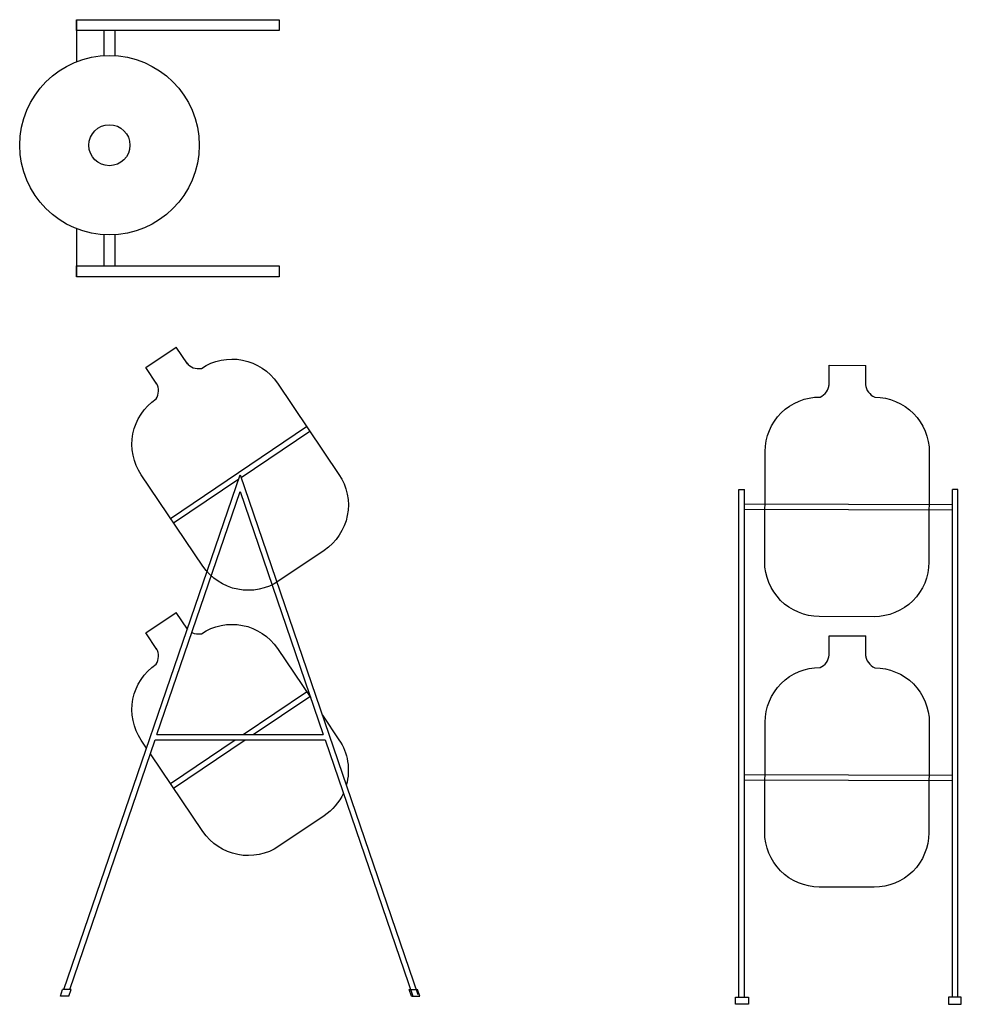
# Model space of a CAD drawing. Header units: millimetres. Extents: x 138.33 to 140.05, y 130.09 to 131.89.
import ezdxf

# ---------------------------------------------------------------- set-up
doc = ezdxf.new("R2010")
doc.units = ezdxf.units.MM

msp = doc.modelspace()

# ---------------------------------------------------------------- linework, layer by layer
for p, q in [((138.4358, 131.8916), (138.4358, 131.8147)), ((138.4858, 131.8716), (138.4858, 131.8258)), ((138.5058, 131.8716), (138.5058, 131.8258)), ((138.4358, 131.5095), (138.4358, 131.4216)), ((138.4858, 131.4984), (138.4858, 131.4416)), ((138.5058, 131.4984), (138.5058, 131.4416)), ((138.5621, 131.2555), (138.6178, 131.2931)), ((138.6383, 131.2626), (138.6178, 131.2931)), ((139.8109, 131.2231), (139.8111, 131.2599)), ((139.8111, 131.2599), (139.8781, 131.2596)), ((139.878, 131.2229), (139.8781, 131.2596)), ((138.5827, 131.2251), (138.5621, 131.2555)), ((138.6075, 130.98), (138.8562, 131.1478)), ((138.7363, 131.0549), (138.8618, 131.1395)), ((138.4127, 130.1187), (138.7347, 131.0598)), ((138.7347, 131.0598), (139.0597, 130.1098)), ((138.6131, 130.9718), (138.732, 131.052)), ((138.5827, 130.5848), (138.7347, 131.0289)), ((138.7347, 131.0289), (138.8866, 130.5848)), ((139.6463, 130.1044), (139.6463, 131.0326)), ((139.6463, 131.0326), (139.6563, 131.0326)), ((139.6563, 130.1044), (139.6563, 131.0326)), ((140.0363, 130.1044), (140.0363, 131.0326)), ((140.0463, 131.0326), (140.0363, 131.0326)), ((140.0463, 130.1044), (140.0463, 131.0326)), ((139.6563, 131.0066), (140.0363, 131.0053)), ((139.6563, 130.9966), (140.0363, 130.9953)), ((138.5621, 130.7705), (138.6178, 130.8081)), ((138.6383, 130.7776), (138.6178, 130.8081)), ((138.5827, 130.7401), (138.5621, 130.7705)), ((139.8109, 130.7285), (139.8111, 130.7652)), ((139.8111, 130.7652), (139.8781, 130.765)), ((139.878, 130.7283), (139.8781, 130.765)), ((138.7405, 130.5848), (138.8562, 130.6628)), ((138.7584, 130.5848), (138.8618, 130.6545)), ((138.4233, 130.1187), (138.5793, 130.5748)), ((138.5793, 130.5748), (138.89, 130.5748)), ((138.5827, 130.5848), (138.8866, 130.5848)), ((138.5847, 130.5748), (138.7257, 130.5748)), ((138.6075, 130.495), (138.7257, 130.5748)), ((138.6131, 130.4868), (138.7436, 130.5748)), ((138.7436, 130.5748), (138.8847, 130.5748)), ((138.89, 130.5748), (139.0502, 130.1066)), ((139.6563, 130.512), (140.0363, 130.5107)), ((139.6563, 130.502), (140.0363, 130.5007)), ((138.4061, 130.1066), (138.4102, 130.1187)), ((138.4216, 130.1066), (138.4061, 130.1066)), ((138.4258, 130.1187), (138.4102, 130.1187)), ((138.4216, 130.1066), (138.4258, 130.1187)), ((139.0435, 130.1187), (139.0591, 130.1187)), ((139.0477, 130.1066), (139.0435, 130.1187)), ((139.0477, 130.1066), (139.0633, 130.1066)), ((139.0633, 130.1066), (139.0591, 130.1187)), ((139.6463, 130.0916), (139.6463, 130.0916)), ((139.6563, 130.0916), (139.6563, 130.0916)), ((140.0363, 130.0916), (140.0363, 130.0916)), ((140.0463, 130.0916), (140.0463, 130.0916))]:
    msp.add_line(p, q)
for points in [[(138.4358, 131.8916), (138.8058, 131.8916), (138.8058, 131.8716), (138.4358, 131.8716)], [(138.4358, 131.4416), (138.8058, 131.4416), (138.8058, 131.4216), (138.4358, 131.4216)], [(139.6401, 130.1044), (139.6637, 130.1044), (139.6637, 130.0916), (139.6401, 130.0916)], [(140.0526, 130.1044), (140.029, 130.1044), (140.029, 130.0916), (140.0526, 130.0916)]]:
    msp.add_lwpolyline(points, close=True)
for points in [[(138.6371, 131.2641, 0.281477), (138.6639, 131.2541, -0.414214), (138.8027, 131.2271), (138.9153, 131.0603, -0.414214), (138.8883, 130.9214), (138.8054, 130.8655, -0.414214), (138.6666, 130.8925), (138.554, 131.0593, -0.414214), (138.581, 131.1982, 0.281477), (138.5818, 131.2268)], [(139.8778, 131.2248, 0.281477), (139.8944, 131.2015, -0.414214), (139.9941, 131.1011), (139.9934, 130.8999, -0.414214), (139.8931, 130.8002), (139.7931, 130.8005, -0.414214), (139.6934, 130.9009), (139.6941, 131.1021, -0.414214), (139.7944, 131.2018, 0.281477), (139.8112, 131.225)], [(138.6371, 130.7791, 0.017496), (138.6383, 130.7776, 0.017496)], [(138.6466, 130.7714, 0.163576), (138.6639, 130.7691, -0.414214), (138.8027, 130.7421), (138.8637, 130.6518)], [(138.5637, 130.56), (138.554, 130.5743, -0.414214), (138.581, 130.7132, 0.281477), (138.5818, 130.7418)], [(139.8778, 130.7302, 0.281477), (139.8944, 130.7068, -0.414214), (139.9941, 130.6065), (139.9934, 130.4052, -0.414214), (139.8931, 130.3056), (139.7931, 130.3059, -0.414214), (139.6934, 130.4062), (139.6941, 130.6075, -0.414214), (139.7944, 130.7072, 0.281477), (139.8112, 130.7304)], [(138.8851, 130.62), (138.9153, 130.5753, -0.219681), (138.9287, 130.4925, -0.219681)], [(138.9233, 130.4776, -0.137542), (138.8883, 130.4364), (138.8054, 130.3805, -0.414214), (138.6666, 130.4075), (138.5707, 130.5496)]]:
    msp.add_lwpolyline(points, format="xyb")
for radius in [0.164, 0.0375]:
    msp.add_circle((138.4958, 131.6621), radius)

doc.saveas('drawing.dxf')
